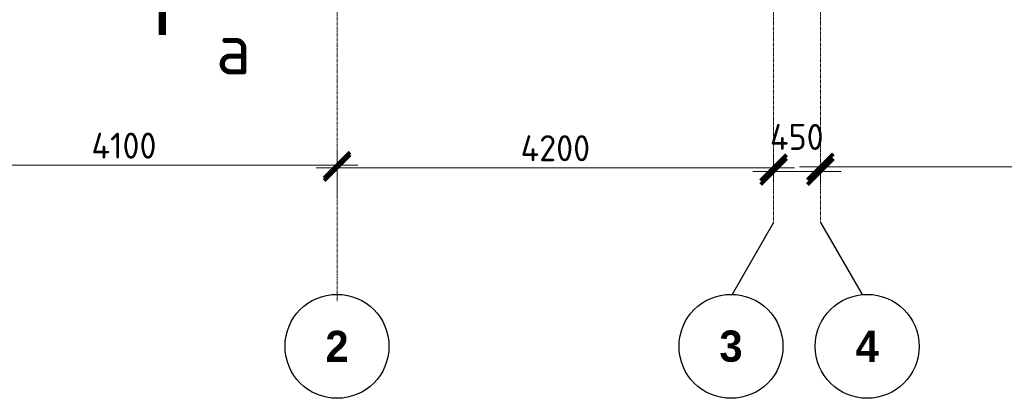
# Model space of a CAD drawing. Header units: millimetres. Extents: x 376598 to 1249954, y -318491 to -22134.
# Tile 24 of 256: x 452199 to 461671, y -145543 to -141900. Entities that reach past the tile are written whole.
import ezdxf

# ---------------------------------------------------------------- set-up
doc = ezdxf.new("R2010")
doc.units = ezdxf.units.MM
doc.linetypes.add('______5', pattern=[1100, 800, -100, 100, -100])
doc.linetypes.add('осевая', pattern=[50.8, 31.75, -6.35, 6.35, -6.35])
for name, color, linetype, lineweight in [('Оси', 40, '______5', 18), ('РАЗМЕРЫ', 1, 'Continuous', 9), ('Узлы', 7, 'Continuous', 0)]:
    doc.layers.add(name, color=color, linetype=linetype, lineweight=lineweight)
doc.styles.add('Century Gothic', font='GOTHIC.TTF')
doc.styles.add('GOST-2.304_Type-B', font='GOST_Common.ttf')
doc.dimstyles.new('СПДС', dxfattribs={"dimscale": 100, "dimtxt": 2.5, "dimasz": 2.5, "dimexe": 1.25, "dimexo": 0, "dimtad": 1, "dimdec": 0, "dimtxsty": 'GOST-2.304_Type-B', "dimblk": 'ARCHTICK', "dimcen": 2.5, "dimdle": 2, "dimadec": 0, "dimazin": 2, "dimtfac": 0.75, "dimtdec": 0, "dimtmove": 1, "dimatfit": 3, "dimfxl": 1, "dimtolj": 1, "dimarcsym": 1})

# ---------------------------------------------------------------- blocks, each defined once
blk = doc.blocks.new('NSY101')
at = {"color": 0, "linetype": 'ByBlock', "lineweight": -2}
blk.add_circle((0, 0), 50, dxfattribs=at)
blk = doc.blocks.new('_ArchTick')
at = {"color": 0, "linetype": 'ByBlock', "const_width": 0.15}
blk.add_lwpolyline([(-0.5, -0.5), (0.5, 0.5)], dxfattribs=at)
blk = doc.blocks.new('*D1381')
at = {"layer": 'DEFPOINTS', "color": 0, "lineweight": 0, "transparency": 16777216}
for p in [(478554.9, -133585.8), (478554.9, -133916.3), (474454.9, -133963)]:
    blk.add_point(p, dxfattribs=at)
at = {"layer": 'РАЗМЕРЫ', "color": 0, "lineweight": -2, "transparency": 16777216}
for p, q in [((474454.9, -133963), (474454.9, -133460.8)), ((478554.9, -133916.3), (478554.9, -133460.8)), ((474254.9, -133585.8), (478754.9, -133585.8))]:
    blk.add_line(p, q, dxfattribs=at)
at = {"layer": 'РАЗМЕРЫ', "color": 0, "lineweight": -2, "transparency": 16777216, "xscale": 250, "yscale": 250, "zscale": 250, "rotation": 180}
blk.add_blockref('_ArchTick', (474454.9, -133585.8), dxfattribs=at)
at = {"layer": 'РАЗМЕРЫ', "color": 0, "lineweight": -2, "transparency": 16777216, "xscale": 250, "yscale": 250, "zscale": 250}
blk.add_blockref('_ArchTick', (478554.9, -133585.8), dxfattribs=at)
at = {"layer": 'РАЗМЕРЫ', "color": 0, "transparency": 16777216, "insert": (476504.9, -133398.3), "char_height": 250, "attachment_point": 5, "style": 'GOST-2.304_Type-B'}
blk.add_mtext('\\A1;4100', dxfattribs=at)
blk = doc.blocks.new('*D1382')
at = {"layer": 'DEFPOINTS', "color": 0, "lineweight": 0, "transparency": 16777216}
for p in [(482754.9, -133610.5), (482754.9, -133704.8), (478554.9, -133916.3)]:
    blk.add_point(p, dxfattribs=at)
at = {"layer": 'РАЗМЕРЫ', "color": 0, "lineweight": -2, "transparency": 16777216}
for p, q in [((478554.9, -133916.3), (478554.9, -133485.5)), ((482754.9, -133704.8), (482754.9, -133485.5)), ((478354.9, -133610.5), (482954.9, -133610.5))]:
    blk.add_line(p, q, dxfattribs=at)
at = {"layer": 'РАЗМЕРЫ', "color": 0, "lineweight": -2, "transparency": 16777216, "xscale": 250, "yscale": 250, "zscale": 250, "rotation": 180}
blk.add_blockref('_ArchTick', (478554.9, -133610.5), dxfattribs=at)
at = {"layer": 'РАЗМЕРЫ', "color": 0, "lineweight": -2, "transparency": 16777216, "xscale": 250, "yscale": 250, "zscale": 250}
blk.add_blockref('_ArchTick', (482754.9, -133610.5), dxfattribs=at)
at = {"layer": 'РАЗМЕРЫ', "color": 0, "transparency": 16777216, "insert": (480654.9, -133423), "char_height": 250, "attachment_point": 5, "style": 'GOST-2.304_Type-B'}
blk.add_mtext('\\A1;4200', dxfattribs=at)
blk = doc.blocks.new('*D3530')
at = {"layer": 'DEFPOINTS', "color": 0, "lineweight": 0, "transparency": 16777216}
for p in [(483204.9, -133647.3), (483204.9, -133647.3), (482754.9, -133741.6)]:
    blk.add_point(p, dxfattribs=at)
at = {"layer": 'РАЗМЕРЫ', "color": 0, "lineweight": -2, "transparency": 16777216}
for p, q in [((482754.9, -133741.6), (482754.9, -133522.3)), ((482554.9, -133647.3), (483404.9, -133647.3)), ((483204.9, -133647.3), (483204.9, -133772.3))]:
    blk.add_line(p, q, dxfattribs=at)
at = {"layer": 'РАЗМЕРЫ', "color": 0, "lineweight": -2, "transparency": 16777216, "xscale": 250, "yscale": 250, "zscale": 250, "rotation": 180}
blk.add_blockref('_ArchTick', (482754.9, -133647.3), dxfattribs=at)
at = {"layer": 'РАЗМЕРЫ', "color": 0, "lineweight": -2, "transparency": 16777216, "xscale": 250, "yscale": 250, "zscale": 250}
blk.add_blockref('_ArchTick', (483204.9, -133647.3), dxfattribs=at)
at = {"layer": 'РАЗМЕРЫ', "color": 0, "transparency": 16777216, "insert": (482977.3, -133314.5), "char_height": 250, "attachment_point": 5, "style": 'GOST-2.304_Type-B'}
blk.add_mtext('\\A1;450', dxfattribs=at)
blk = doc.blocks.new('*D1383')
at = {"layer": 'DEFPOINTS', "color": 0, "lineweight": 0, "transparency": 16777216}
for p in [(483204.9, -133601.8), (487804.9, -133601.8), (487804.9, -133678.2)]:
    blk.add_point(p, dxfattribs=at)
at = {"layer": 'РАЗМЕРЫ', "color": 0, "lineweight": -2, "transparency": 16777216}
for p, q in [((487804.9, -133678.2), (487804.9, -133476.8)), ((483004.9, -133601.8), (488004.9, -133601.8)), ((483204.9, -133601.8), (483204.9, -133726.8))]:
    blk.add_line(p, q, dxfattribs=at)
at = {"layer": 'РАЗМЕРЫ', "color": 0, "lineweight": -2, "transparency": 16777216, "xscale": 250, "yscale": 250, "zscale": 250, "rotation": 180}
blk.add_blockref('_ArchTick', (483204.9, -133601.8), dxfattribs=at)
at = {"layer": 'РАЗМЕРЫ', "color": 0, "lineweight": -2, "transparency": 16777216, "xscale": 250, "yscale": 250, "zscale": 250}
blk.add_blockref('_ArchTick', (487804.9, -133601.8), dxfattribs=at)
at = {"layer": 'РАЗМЕРЫ', "color": 0, "transparency": 16777216, "insert": (485504.9, -133414.3), "char_height": 250, "attachment_point": 5, "style": 'GOST-2.304_Type-B'}
blk.add_mtext('\\A1;4600', dxfattribs=at)
blk = doc.blocks.new('оси 2.2-2.3')
at = {"layer": 'Оси', "color": 16, "linetype": 'осевая', "lineweight": 0, "transparency": 33554687}
for p, q in [((478554.9, -104267.9), (478554.9, -134893.5)), ((482754.9, -105027.5), (482754.9, -134138.1)), ((483204.9, -105027.5), (483204.9, -134138.1))]:
    blk.add_line(p, q, dxfattribs=at)
at = {"layer": 'Оси', "color": 16, "linetype": '______5', "lineweight": 25, "transparency": 33554687}
for p, q in [((482754.9, -134138.1), (482318.8, -134893.5)), ((483204.9, -134138.1), (483641.1, -134893.5))]:
    blk.add_line(p, q, dxfattribs=at)
at = {"layer": 'Оси', "color": 16, "linetype": 'Continuous', "lineweight": 25, "transparency": 33554687, "xscale": 9.999999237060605, "yscale": 9.999999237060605, "zscale": 9.999999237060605}
for p in [(478554.4, -135329.4), (482344.4, -135329.4), (483654.4, -135329.4)]:
    blk.add_blockref('NSY101', p, dxfattribs=at)
at = {"layer": 'Оси', "color": 16, "linetype": 'Continuous', "lineweight": 25, "transparency": 33554687, "char_height": 300, "width": 385, "attachment_point": 5, "style": 'Century Gothic'}
for s, insert in [('\\A1;{\\fCentury Gothic|i0|b1;\\H300.000000;\\W1.000000;\\C16;2}\\P', (478554.4, -135329.4)), ('\\A1;{\\fCentury Gothic|i0|b1;\\H300.000000;\\W1.000000;\\C16;3}\\P', (482344.4, -135329.4)), ('\\A1;{\\fCentury Gothic|i0|b1;\\H300.000000;\\W1.000000;\\C16;4}\\P', (483654.4, -135329.4))]:
    blk.add_mtext(s, dxfattribs=dict(at, insert=insert))
at = {"layer": 'РАЗМЕРЫ', "color": 1}
dim = blk.add_linear_dim(base=(483204.9, -133647.3), p1=(482754.9, -133741.6), p2=(483204.9, -133647.3), dimstyle='СПДС', dxfattribs=at)
dim.commit()
dim.dimension.update_dxf_attribs({"geometry": '*D3530', "text_midpoint": (482977.3, -133502), "dimtype": 160})
for base, p1, p2, picture, middle in [((478554.9, -133585.8), (474454.9, -133963), (478554.9, -133916.3), '*D1381', (476504.9, -133398.3)), ((482754.9, -133610.5), (478554.9, -133916.3), (482754.9, -133704.8), '*D1382', (480654.9, -133423)), ((487804.9, -133601.8), (483204.9, -133601.8), (487804.9, -133678.2), '*D1383', (485504.9, -133414.3))]:
    dim = blk.add_linear_dim(base=base, p1=p1, p2=p2, dimstyle='СПДС', dxfattribs=at)
    dim.commit()
    dim.dimension.update_dxf_attribs({"geometry": picture, "text_midpoint": middle})

msp = doc.modelspace()

# ---------------------------------------------------------------- linework, layer by layer
at = {"layer": 'Узлы', "color": 1, "linetype": 'Continuous', "lineweight": 0, "const_width": 70, "elevation": 3100}
msp.add_lwpolyline([(453571.1, -142046.6), (453571.1, -141046.6)], dxfattribs=at)

# ---------------------------------------------------------------- block references
at = {"layer": 'РАЗМЕРЫ', "color": 1}
msp.add_blockref('оси 2.2-2.3', (-23302.9, -9713.4, 3100), dxfattribs=at)

# ---------------------------------------------------------------- texts
at = {"layer": 'Узлы', "color": 1, "linetype": 'Continuous', "lineweight": 0, "insert": (454256.1, -142176.6, 3100), "char_height": 500, "attachment_point": 5, "style": 'GOST-2.304_Type-B'}
msp.add_mtext_dynamic_manual_height_columns('а', width=723.88, gutter_width=25, heights=[0], dxfattribs=at)

doc.saveas('drawing.dxf')
